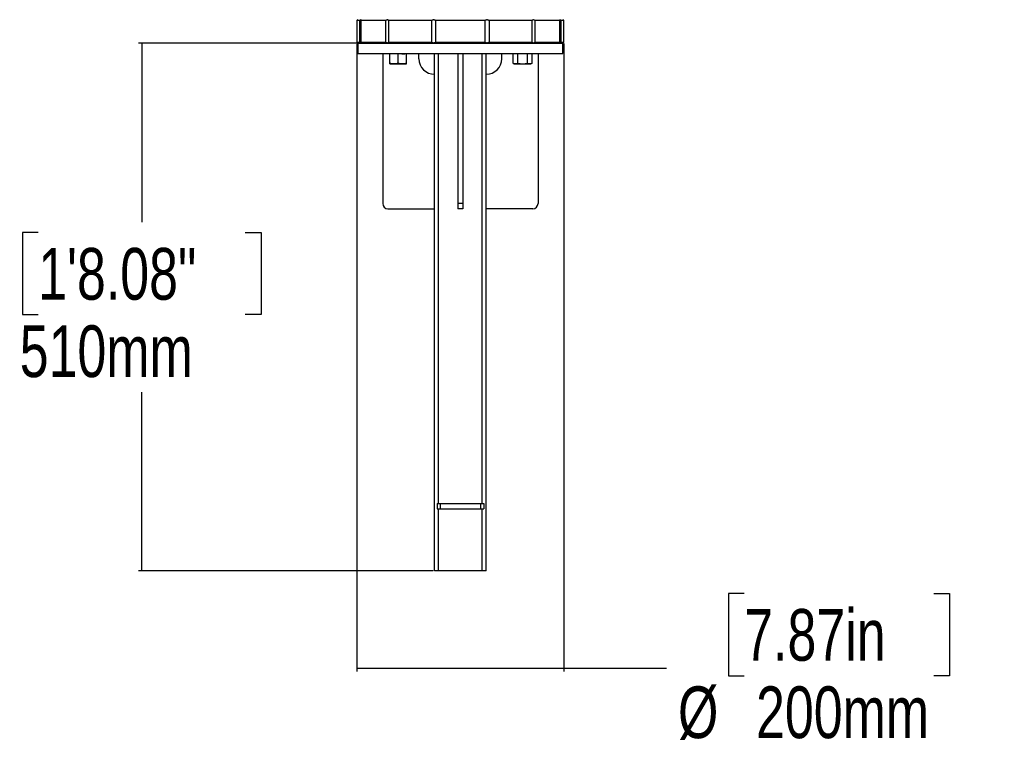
# Model space of a CAD drawing. Header units: millimetres. Extents: x 20 to 22981, y 40 to 19992.
# Tile 109 of 143: x 16834 to 18736, y 744 to 2164. Entities that reach past the tile are written whole.
import ezdxf

# ---------------------------------------------------------------- set-up
doc = ezdxf.new("R2010")
doc.units = ezdxf.units.MM
doc.header["$LTSCALE"] = 2
doc.layers.add('COMPONENT_GEOMETRY', color=7, linetype='Continuous')
doc.styles.add('SLDTEXTSTYLE0', font='TXT', dxfattribs={"width": 0.75})
doc.dimstyles.new('SLDDIMSTYLE0', dxfattribs={"dimtxt": 100, "dimasz": 6.604, "dimexe": 0, "dimexo": 0.0625, "dimgap": 25, "dimtad": 0, "dimtih": 1, "dimtoh": 1, "dimdec": 0, "dimrnd": 1e-09, "dimzin": 12, "dimdsep": 46, "dimtxsty": 'SLDTEXTSTYLE0', "dimsah": 1, "dimcen": 0.09, "dimadec": 0, "dimazin": 3, "dimtfac": 1, "dimtdec": 0, "dimtofl": 0, "dimtmove": 0, "dimatfit": 3, "dimfxl": 1, "dimfrac": 2, "dimtolj": 1, "dimtzin": 12, "dimarcsym": 0})
doc.dimstyles.new('SLDDIMSTYLE1', dxfattribs={"dimtxt": 100, "dimasz": 6.604, "dimexe": 0, "dimexo": 0.0625, "dimgap": 25, "dimtad": 0, "dimtih": 1, "dimtoh": 1, "dimdec": 1, "dimrnd": 1e-09, "dimzin": 12, "dimdsep": 46, "dimtxsty": 'SLDTEXTSTYLE0', "dimsah": 1, "dimcen": 0.09, "dimadec": 0, "dimazin": 3, "dimtfac": 1, "dimtdec": 1, "dimtofl": 0, "dimtmove": 0, "dimatfit": 3, "dimfxl": 1, "dimfrac": 2, "dimtolj": 1, "dimtzin": 12, "dimarcsym": 0})

# ---------------------------------------------------------------- blocks, each defined once
blk = doc.blocks.new('_D_6')
at = {"layer": 'COMPONENT_GEOMETRY', "color": 7}
for p, q in [((17484.7, 2118.5), (17063.1, 2118.5)), ((17069.4, 2118.5), (17069.4, 1772.8)), ((16869.3, 1752.5), (16838.9, 1752.5)), ((16838.9, 1752.5), (16838.9, 1593.8)), ((17269.5, 1752.5), (17299.9, 1752.5)), ((17299.9, 1752.5), (17299.9, 1593.8)), ((16838.9, 1593.8), (16869.3, 1593.8)), ((17299.9, 1593.8), (17269.5, 1593.8)), ((17069.4, 1098.5), (17069.4, 1444.2)), ((17632.7, 1098.5), (17063.1, 1098.5))]:
    blk.add_line(p, q, dxfattribs=at)
for points in [[(17069.4, 2118.5), (17068.4, 2111.9), (17070.4, 2111.9)], [(17069.4, 1098.5), (17070.4, 1105.1), (17068.4, 1105.1)]]:
    blk.add_solid(points, dxfattribs=at)
at = {"layer": 'COMPONENT_GEOMETRY', "color": 7, "char_height": 100, "attachment_point": 1, "style": 'SLDTEXTSTYLE0'}
for s, insert in [('1\'8.08"', (16869.3, 1722.7)), ('510mm', (16833.6, 1573.1))]:
    blk.add_mtext(s, dxfattribs=dict(at, insert=insert))
blk = doc.blocks.new('_D_7')
at = {"layer": 'COMPONENT_GEOMETRY', "color": 7}
for p, q in [((17485.2, 2118), (17485.2, 904.1)), ((17885.2, 2118), (17885.2, 904.1)), ((18233.6, 1054.5), (18203.2, 1054.5)), ((18203.2, 1054.5), (18203.2, 895.8)), ((18600.2, 1054.5), (18630.6, 1054.5)), ((18630.6, 1054.5), (18630.6, 895.8)), ((17485.2, 910.5), (17885.2, 910.5)), ((17885.2, 910.5), (18083.6, 910.5)), ((18203.2, 895.8), (18233.6, 895.8)), ((18630.6, 895.8), (18600.2, 895.8))]:
    blk.add_line(p, q, dxfattribs=at)
for points in [[(17485.2, 910.5), (17491.8, 909.5), (17491.8, 911.5)], [(17885.2, 910.5), (17878.6, 911.5), (17878.6, 909.5)]]:
    blk.add_solid(points, dxfattribs=at)
at = {"layer": 'COMPONENT_GEOMETRY', "color": 7, "char_height": 100, "attachment_point": 1, "style": 'SLDTEXTSTYLE0'}
for s, insert in [('7.87in', (18233.6, 1024.7)), ('%%c', (18105.7, 875.1)), ('200mm', (18256.5, 875.1))]:
    blk.add_mtext(s, dxfattribs=dict(at, insert=insert))

msp = doc.modelspace()

# ---------------------------------------------------------------- linework, layer by layer
at = {"color": 7, "linetype": 'Continuous', "lineweight": 25}
for p, q in [((17487.2, 2164.49), (17485.2, 2162.49)), ((17485.2, 2162.49), (17485.2, 2120.49)), ((17491.06, 2162.49), (17485.2, 2162.49)), ((17491.06, 2120.49), (17491.06, 2162.49)), ((17541.11, 2162.49), (17493.03, 2162.49)), ((17493.03, 2162.49), (17493.03, 2120.49)), ((17541.11, 2120.49), (17541.11, 2162.49)), ((17629.77, 2162.49), (17546.49, 2162.49)), ((17546.49, 2162.49), (17546.49, 2120.49)), ((17629.77, 2120.49), (17629.77, 2162.49)), ((17733.28, 2162.49), (17637.12, 2162.49)), ((17637.12, 2162.49), (17637.12, 2120.49)), ((17733.28, 2120.49), (17733.28, 2162.49)), ((17823.9, 2162.49), (17740.63, 2162.49)), ((17740.63, 2162.49), (17740.63, 2120.49)), ((17823.9, 2120.49), (17823.9, 2162.49)), ((17877.36, 2162.49), (17829.29, 2162.49)), ((17829.29, 2162.49), (17829.29, 2120.49)), ((17877.36, 2120.49), (17877.36, 2162.49)), ((17885.2, 2162.49), (17879.33, 2162.49)), ((17879.33, 2162.49), (17879.33, 2120.49)), ((17885.2, 2162.49), (17883.2, 2164.49)), ((17885.2, 2120.49), (17885.2, 2162.49)), ((17485.2, 2120.49), (17487.2, 2118.49)), ((17485.2, 2120.49), (17491.06, 2120.49)), ((17487.2, 2118.49), (17487.2, 2098.49)), ((17487.2, 2118.49), (17883.2, 2118.49)), ((17493.03, 2120.49), (17541.11, 2120.49)), ((17546.49, 2120.49), (17629.77, 2120.49)), ((17637.12, 2120.49), (17733.28, 2120.49)), ((17740.63, 2120.49), (17823.9, 2120.49)), ((17829.29, 2120.49), (17877.36, 2120.49)), ((17879.33, 2120.49), (17885.2, 2120.49)), ((17883.2, 2118.49), (17885.2, 2120.49)), ((17883.2, 2098.49), (17883.2, 2118.49)), ((17487.2, 2098.49), (17883.2, 2098.49)), ((17535.2, 2098.49), (17535.2, 1808.49)), ((17548.99, 2079.92), (17548.99, 2098.49)), ((17564.99, 2079.92), (17564.99, 2098.49)), ((17571.86, 2098.15), (17577.61, 2098.15)), ((17580.99, 2079.92), (17580.99, 2098.49)), ((17605.2, 2088.49), (17605.2, 2098.49)), ((17635.2, 1098.49), (17635.2, 2098.49)), ((17643.2, 1228.49), (17643.2, 2098.49)), ((17680.2, 2098.49), (17680.2, 1808.49)), ((17690.2, 2098.49), (17690.2, 1808.49)), ((17727.2, 1228.49), (17727.2, 2098.49)), ((17735.2, 1098.49), (17735.2, 2098.49)), ((17765.2, 2088.49), (17765.2, 2098.49)), ((17786.93, 2079.92), (17786.93, 2098.49)), ((17796.17, 2079.92), (17796.17, 2098.49)), ((17814.64, 2079.92), (17814.64, 2098.49)), ((17823.88, 2079.92), (17823.88, 2098.49)), ((17835.2, 2098.49), (17835.2, 1808.49)), ((17548.99, 2078.49), (17556.99, 2078.49)), ((17556.99, 2078.49), (17572.99, 2078.49)), ((17572.99, 2078.49), (17580.99, 2078.49)), ((17786.93, 2079.92), (17789.41, 2078.49)), ((17789.41, 2078.49), (17791.55, 2078.49)), ((17791.55, 2078.49), (17805.41, 2078.49)), ((17805.41, 2078.49), (17819.26, 2078.49)), ((17819.26, 2078.49), (17821.41, 2078.49)), ((17821.41, 2078.49), (17823.88, 2079.92)), ((17690.2, 1808.49), (17680.2, 1808.49)), ((17680.2, 1808.49), (17680.2, 1798.49)), ((17690.2, 1808.49), (17690.2, 1798.49)), ((17545.2, 1798.49), (17635.2, 1798.49)), ((17690.2, 1798.49), (17680.2, 1798.49)), ((17825.2, 1798.49), (17735.2, 1798.49)), ((17640.2, 1228.49), (17640.2, 1218.49)), ((17640.2, 1228.49), (17646.2, 1228.49)), ((17640.2, 1218.49), (17646.2, 1218.49)), ((17643.2, 1098.49), (17643.2, 1218.49)), ((17646.2, 1228.49), (17646.2, 1218.49)), ((17646.2, 1228.49), (17724.2, 1228.49)), ((17646.2, 1218.49), (17724.2, 1218.49)), ((17724.2, 1228.49), (17724.2, 1218.49)), ((17724.2, 1228.49), (17730.2, 1228.49)), ((17724.2, 1218.49), (17730.2, 1218.49)), ((17727.2, 1098.49), (17727.2, 1218.49)), ((17730.2, 1228.49), (17730.2, 1218.49)), ((17643.2, 1098.49), (17635.2, 1098.49)), ((17727.2, 1098.49), (17643.2, 1098.49)), ((17735.2, 1098.49), (17727.2, 1098.49))]:
    msp.add_line(p, q, dxfattribs=at)
for centre, radius, start, end in [((17635.2, 2088.49), 30, 180, 270), ((17735.2, 2088.49), 30, 270, 0), ((17545.2, 1808.49), 10, 180, 270), ((17825.2, 1808.49), 10, 270, 0)]:
    msp.add_arc(centre, radius, start, end, dxfattribs=at)
for points, knots in [([(17493.03, 2162.49), (17493.1, 2162.64), (17493.22, 2162.93), (17493.27, 2163.25), (17493.2, 2163.45), (17492.99, 2163.51), (17492.66, 2163.44), (17492.23, 2163.25), (17491.7, 2162.94), (17491.28, 2162.64), (17491.06, 2162.49)], [0, 0, 0, 0, 0.1256583, 0.2542127, 0.3800964, 0.510315, 0.6256891, 0.7444671, 0.8706368, 1, 1, 1, 1]), ([(17546.49, 2162.49), (17546.27, 2162.77), (17545.82, 2163.33), (17544.52, 2163.58), (17542.88, 2163.31), (17541.72, 2162.77), (17541.11, 2162.49)], [0, 0, 0, 0, 0.2543396, 0.5102253, 0.7443497, 1, 1, 1, 1]), ([(17637.12, 2162.49), (17636.89, 2162.64), (17636.41, 2162.93), (17635.57, 2163.25), (17634.63, 2163.45), (17633.66, 2163.51), (17632.67, 2163.44), (17631.7, 2163.25), (17630.71, 2162.94), (17630.08, 2162.64), (17629.77, 2162.49)], [0, 0, 0, 0, 0.1256583, 0.2542127, 0.3800964, 0.510315, 0.6256891, 0.7444671, 0.8706368, 1, 1, 1, 1]), ([(17740.63, 2162.49), (17740.32, 2162.64), (17739.7, 2162.93), (17738.7, 2163.25), (17737.66, 2163.45), (17736.65, 2163.51), (17735.71, 2163.44), (17734.83, 2163.25), (17734, 2162.94), (17733.52, 2162.64), (17733.28, 2162.49)], [0, 0, 0, 0, 0.1256583, 0.2542127, 0.3800964, 0.510315, 0.6256891, 0.7444671, 0.8706368, 1, 1, 1, 1]), ([(17829.29, 2162.49), (17828.68, 2162.77), (17827.47, 2163.33), (17825.84, 2163.58), (17824.56, 2163.31), (17824.13, 2162.77), (17823.9, 2162.49)], [0, 0, 0, 0, 0.2543396, 0.5102253, 0.7443497, 1, 1, 1, 1]), ([(17879.33, 2162.49), (17878.92, 2162.77), (17878.1, 2163.33), (17877.33, 2163.58), (17877.05, 2163.31), (17877.25, 2162.77), (17877.36, 2162.49)], [0, 0, 0, 0, 0.2543396, 0.5102253, 0.7443497, 1, 1, 1, 1]), ([(17491.06, 2120.49), (17491.27, 2120.35), (17491.69, 2120.05), (17492.24, 2119.73), (17492.69, 2119.53), (17493.01, 2119.47), (17493.2, 2119.54), (17493.27, 2119.74), (17493.22, 2120.05), (17493.1, 2120.34), (17493.03, 2120.49)], [0, 0, 0, 0, 0.1256583, 0.2542127, 0.3800964, 0.510315, 0.6256891, 0.7444671, 0.8706368, 1, 1, 1, 1]), ([(17541.11, 2120.49), (17541.72, 2120.21), (17542.93, 2119.65), (17544.56, 2119.41), (17545.84, 2119.67), (17546.27, 2120.21), (17546.49, 2120.49)], [0, 0, 0, 0, 0.2543396, 0.5102253, 0.7443497, 1, 1, 1, 1]), ([(17629.77, 2120.49), (17630.07, 2120.35), (17630.7, 2120.05), (17631.7, 2119.73), (17632.74, 2119.53), (17633.74, 2119.47), (17634.69, 2119.54), (17635.57, 2119.74), (17636.4, 2120.05), (17636.88, 2120.34), (17637.12, 2120.49)], [0, 0, 0, 0, 0.1256583, 0.2542127, 0.3800964, 0.510315, 0.6256891, 0.7444671, 0.8706368, 1, 1, 1, 1]), ([(17733.28, 2120.49), (17733.51, 2120.35), (17733.99, 2120.05), (17734.83, 2119.73), (17735.77, 2119.53), (17736.74, 2119.47), (17737.73, 2119.54), (17738.7, 2119.74), (17739.69, 2120.05), (17740.31, 2120.34), (17740.63, 2120.49)], [0, 0, 0, 0, 0.1256583, 0.2542127, 0.3800964, 0.510315, 0.6256891, 0.7444671, 0.8706368, 1, 1, 1, 1]), ([(17823.9, 2120.49), (17824.13, 2120.21), (17824.58, 2119.65), (17825.87, 2119.41), (17827.51, 2119.67), (17828.68, 2120.21), (17829.29, 2120.49)], [0, 0, 0, 0, 0.2543396, 0.5102253, 0.7443497, 1, 1, 1, 1]), ([(17877.36, 2120.49), (17877.26, 2120.21), (17877.04, 2119.65), (17877.35, 2119.41), (17878.13, 2119.67), (17878.92, 2120.21), (17879.33, 2120.49)], [0, 0, 0, 0, 0.2543396, 0.5102253, 0.7443497, 1, 1, 1, 1]), ([(17556.99, 2078.49), (17556.8, 2078.49), (17555.36, 2078.51), (17552.66, 2078.82), (17550.22, 2079.55), (17548.99, 2079.92)], [0, 0, 0, 0, 0.0700858, 0.5307822, 1, 1, 1, 1]), ([(17548.99, 2078.49), (17548.99, 2078.51), (17548.99, 2078.59), (17548.99, 2079.36), (17548.99, 2079.92)], [0, 0, 0, 0, 0.2686336, 1, 1, 1, 1]), ([(17564.99, 2079.92), (17563.69, 2079.52), (17561.07, 2078.71), (17558.36, 2078.57), (17556.99, 2078.49)], [0, 0, 0, 0, 0.495458, 1, 1, 1, 1]), ([(17572.99, 2078.49), (17572.8, 2078.49), (17571.36, 2078.51), (17568.66, 2078.82), (17566.22, 2079.55), (17564.99, 2079.92)], [0, 0, 0, 0, 0.0700858, 0.5307822, 1, 1, 1, 1]), ([(17580.99, 2079.92), (17579.69, 2079.52), (17577.07, 2078.71), (17574.36, 2078.57), (17572.99, 2078.49)], [0, 0, 0, 0, 0.495458, 1, 1, 1, 1]), ([(17580.99, 2078.49), (17580.99, 2078.51), (17580.99, 2078.59), (17580.99, 2079.36), (17580.99, 2079.92)], [0, 0, 0, 0, 0.2686336, 1, 1, 1, 1]), ([(17791.55, 2078.49), (17791.44, 2078.49), (17790.61, 2078.51), (17789.05, 2078.82), (17787.64, 2079.55), (17786.93, 2079.92)], [0, 0, 0, 0, 0.07008577, 0.53078223, 1, 1, 1, 1]), ([(17796.17, 2079.92), (17795.42, 2079.52), (17793.9, 2078.71), (17792.34, 2078.57), (17791.55, 2078.49)], [0, 0, 0, 0, 0.49545796, 1, 1, 1, 1]), ([(17796.17, 2079.92), (17796.94, 2079.7), (17799.96, 2078.87), (17803.08, 2078.65), (17805.41, 2078.49)], [0, 0, 0, 0, 0.2575513, 1, 1, 1, 1]), ([(17805.41, 2078.49), (17806.25, 2078.51), (17809.37, 2078.59), (17812.42, 2079.36), (17814.64, 2079.92)], [0, 0, 0, 0, 0.26863361, 1, 1, 1, 1]), ([(17819.26, 2078.49), (17819.15, 2078.49), (17818.32, 2078.51), (17816.76, 2078.82), (17815.35, 2079.55), (17814.64, 2079.92)], [0, 0, 0, 0, 0.07008577, 0.53078223, 1, 1, 1, 1]), ([(17823.88, 2079.92), (17823.13, 2079.52), (17821.62, 2078.71), (17820.05, 2078.57), (17819.26, 2078.49)], [0, 0, 0, 0, 0.495458, 1, 1, 1, 1])]:
    msp.add_open_spline(points, degree=3, knots=knots, dxfattribs=at)

# ---------------------------------------------------------------- dimensions: what is measured, and where the dimension line sits
at = {"layer": 'COMPONENT_GEOMETRY', "color": 7}
dim = msp.add_linear_dim(base=(17069.4, 2118.49), p1=(17635.2, 1098.49), p2=(17487.2, 2118.49), angle=90, dimstyle='SLDDIMSTYLE0', dxfattribs=at)
dim.commit()
dim.dimension.update_dxf_attribs({"geometry": '_D_6', "text_midpoint": (17069.4, 1608.49), "dimtype": 160})
dim = msp.add_linear_dim(base=(17885.2, 910.49), p1=(17485.2, 2120.49), p2=(17885.2, 2120.49), text='%%c<>', dimstyle='SLDDIMSTYLE1', dxfattribs=at)
dim.commit()
dim.dimension.update_dxf_attribs({"geometry": '_D_7', "text_midpoint": (18416.89, 910.49), "dimtype": 160})

doc.saveas('drawing.dxf')
